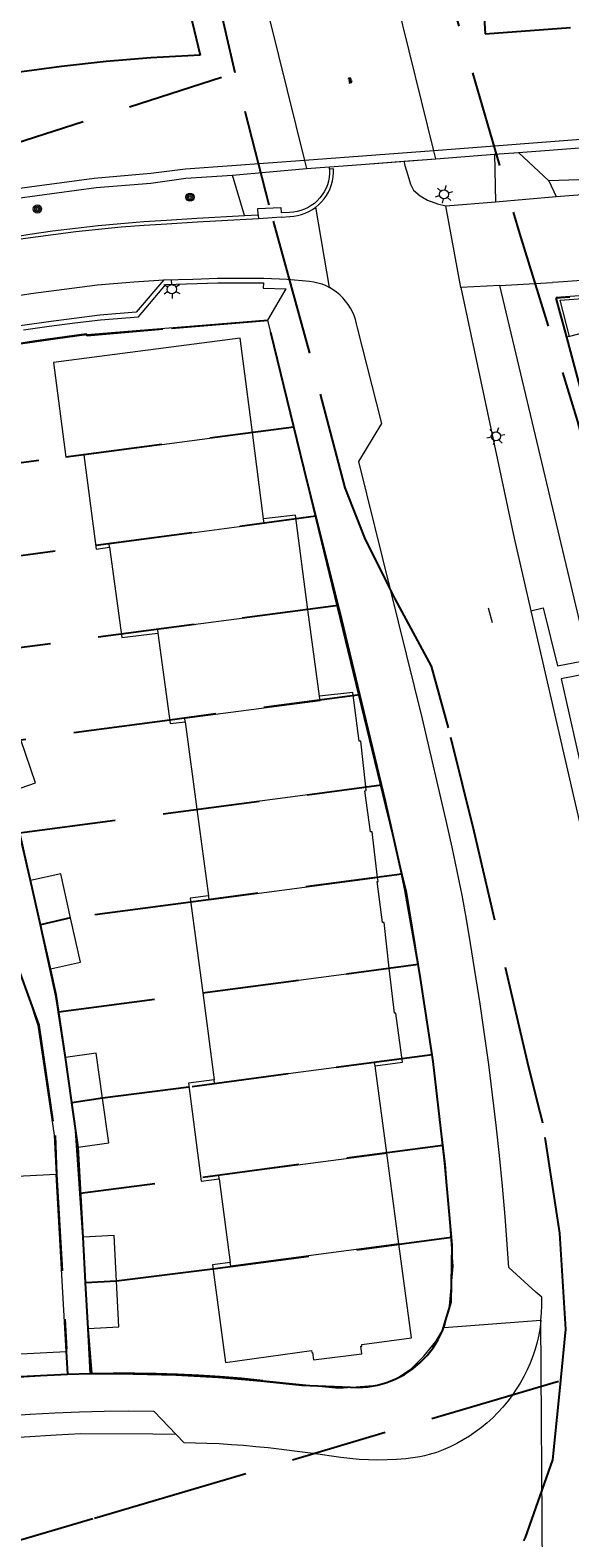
# Model space of a CAD drawing. Header units: metres. Extents: x 89872 to 94585, y 463299 to 469000.
# Tile 120 of 230: x 91079 to 91115, y 465651 to 465749. Entities that reach past the tile are written whole.
import ezdxf
from ezdxf.enums import TextEntityAlignment as Align

# ---------------------------------------------------------------- set-up
doc = ezdxf.new("R2010")
doc.units = ezdxf.units.M
doc.linetypes.add('HIDDEN', pattern=[9.525, 6.35, -3.175])
doc.layers.get('0').update_dxf_attribs({"linetype": 'CONTINUOUS'})
for name, color, linetype, lineweight in [('B-WE-GK-KADEMUUR-G', 251, 'CONTINUOUS', 13), ('B-WE-GR-BEPLANTING_CULTUUR-G', 251, 'CONTINUOUS', 13), ('B-WE-GR-BOOM-S', 251, 'CONTINUOUS', 13), ('B-WE-IE-TERREINAFSCHEIDING-G', 251, 'CONTINUOUS', 13), ('B-WE-KL-ET_LS_OV_LICHTMAST-S', 251, 'CONTINUOUS', 13), ('B-WE-KW-KUNSTWERK-GV', 251, 'CONTINUOUS', 13), ('B-WE-OG-TOPOGRAFIE_BEBOUWING-GV', 251, 'CONTINUOUS', 13), ('B-WE-OG-TOPOGRAFIE_HUISNUMMER-T25', 251, 'CONTINUOUS', 13), ('B-WE-OG-TOPOGRAFIE_STRAATNAAM-T18', 251, 'CONTINUOUS', 13), ('B-WE-OG-TOPOGRAFIE_WATER-GV', 251, 'CONTINUOUS', 13), ('B-WE-VH-VERHARDING-GV', 251, 'CONTINUOUS', 13), ('Percelen', 10, 'HIDDEN', 25), ('S_GBKN_SYMBOOL_GV_GROOT_1', 251, 'CONTINUOUS', 13)]:
    doc.layers.add(name, color=color, linetype=linetype, lineweight=lineweight)
doc.styles.get("Standard").update_dxf_attribs({"font": 'isocp.shx'})

# ---------------------------------------------------------------- blocks, each defined once
blk = doc.blocks.new('Q_LICHTMAST')
for points in [[(-0.26, 0.15), (-0.52, 0.3)], [(0, 0.3), (0, 0.6)], [(0.26, 0.15), (0.52, 0.3)], [(-0.26, -0.15), (-0.52, -0.3)], [(0, -0.3), (0, -0.6)], [(0.26, -0.15), (0.52, -0.3)]]:
    blk.add_lwpolyline(points)
blk.add_circle((0, 0), 0.3)
blk = doc.blocks.new('Q_BOOM')
for radius in [0.27, 0.18, 0.09]:
    blk.add_circle((0, 0), radius)
blk = doc.blocks.new('S_GBKN_SYMBOOL_GV_GROOT')
for points in [[(-0.1875, 0.03125), (-0.09375, 0.09375)], [(-0.1875, -0.0625), (0.0625, 0.09375)], [(-0.1875, 0.09375), (0.125, -0.09375)], [(-0.1875, 0), (-0.03125, -0.09375)], [(-0.125, -0.09375), (0.1875, 0.09375)], [(-0.0625, 0.09375), (0.1875, -0.0625)], [(0.03125, -0.09375), (0.1875, 0)], [(0.09375, 0.09375), (0.1875, 0.03125)]]:
    blk.add_lwpolyline(points)

msp = doc.modelspace()

# ---------------------------------------------------------------- linework, layer by layer
at = {"layer": 'B-WE-GK-KADEMUUR-G'}
msp.add_lwpolyline([(91092.476, 465740.482), (91089.44, 465740.262), (91087.163, 465739.964), (91083.466, 465739.657), (91073.157, 465738.266), (91068.763, 465737.215), (91063.957, 465735.889), (91060.289, 465734.669), (91050.993, 465731.341), (91015.94, 465718.732)], dxfattribs=at)
at = {"layer": 'B-WE-GR-BEPLANTING_CULTUUR-G'}
for p, q in [((91111.285, 465741.352), (91113.27, 465739.487)), ((91113.27, 465739.487), (91113.755, 465738.458))]:
    msp.add_line(p, q, dxfattribs=at)
for points in [[(91199.277, 465747.832), (91199.238, 465747.593), (91199.179, 465747.358), (91199.1, 465747.13), (91199.001, 465746.908), (91198.883, 465746.697), (91198.748, 465746.496), (91198.596, 465746.307), (91198.428, 465746.133), (91198.245, 465745.973), (91198.05, 465745.83), (91197.843, 465745.704), (91197.626, 465745.597), (91197.4, 465745.508), (91197.168, 465745.44), (91158.772, 465742.665), (91153.483, 465742.283), (91121.165, 465739.763), (91113.27, 465739.487)], [(90935.134, 465689.001), (91016.118, 465718.187), (91051.154, 465730.773), (91060.481, 465734.087), (91064.137, 465735.297), (91068.904, 465736.655), (91073.237, 465737.659), (91083.586, 465739.052), (91087.164, 465739.345), (91089.466, 465739.664), (91092.52, 465739.871)]]:
    msp.add_lwpolyline(points, dxfattribs=at)
at = {"layer": 'B-WE-IE-TERREINAFSCHEIDING-G'}
msp.add_line((91109.723, 465741.233), (91111.285, 465741.352), dxfattribs=at)
for points in [[(91111.285, 465741.352), (91158.606, 465744.966), (91199.295, 465748.074)], [(91114.641, 465729.295), (91114.018, 465731.658), (91133.564, 465733.118), (91133.574, 465732.983), (91133.669, 465732.992)]]:
    msp.add_lwpolyline(points, dxfattribs=at)
at = {"layer": 'B-WE-KW-KUNSTWERK-GV'}
for p, q in [((91105.74, 465741.461), (91103.299, 465751.301)), ((91105.74, 465741.461), (91097.258, 465740.831)), ((91105.856, 465740.937), (91105.74, 465741.461)), ((91097.258, 465740.831), (91097.391, 465740.299)), ((91097.391, 465740.299), (91098.888, 465740.412)), ((91097.391, 465740.299), (91098.888, 465740.412)), ((91098.888, 465740.412), (91100.971, 465740.569)), ((91098.888, 465740.412), (91100.971, 465740.569)), ((91100.971, 465740.569), (91105.856, 465740.937)), ((91100.971, 465740.569), (91103.776, 465740.78)), ((91103.776, 465740.78), (91105.856, 465740.937))]:
    msp.add_line(p, q, dxfattribs=at)
msp.add_lwpolyline([(91094.81, 465750.64), (91094.97, 465750), (91097.258, 465740.831)], dxfattribs=at)
at = {"layer": 'B-WE-OG-TOPOGRAFIE_BEBOUWING-GV'}
for p, q in [((91114.641, 465729.295), (91114.448, 465729.245)), ((91114.448, 465729.245), (91115.83, 465724.004)), ((91082.769, 465721.531), (91093.832, 465722.994)), ((91094.569, 465717.331), (91093.832, 465722.994)), ((91098.234, 465705.693), (91097.478, 465711.371)), ((91089.431, 465704.028), (91090.193, 465698.303)), ((91090.193, 465698.303), (91101.275, 465699.769)), ((91090.193, 465698.303), (91090.951, 465692.607)), ((91079.28, 465693.614), (91079.932, 465690.717)), ((91079.932, 465690.717), (91081.912, 465691.162)), ((91079.932, 465690.717), (91080.583, 465687.82)), ((91090.576, 465686.25), (91102.813, 465687.868)), ((91090.576, 465686.25), (91091.325, 465680.549)), ((91081.581, 465682.011), (91081.995, 465679.067)), ((91102.646, 465675.741), (91101.882, 465681.472)), ((91081.995, 465679.067), (91084.006, 465679.35)), ((91081.995, 465679.067), (91082.408, 465676.124)), ((91103.439, 465669.793), (91102.646, 465675.741)), ((91080.969, 465674.344), (91075.026, 465674.024)), ((91081.626, 465662.732), (91080.969, 465674.344)), ((91091.66, 465674.047), (91092.387, 465668.571)), ((91082.738, 465670.228), (91082.898, 465667.234)), ((91084.918, 465667.342), (91082.898, 465667.234)), ((91082.898, 465667.234), (91083.058, 465664.239))]:
    msp.add_line(p, q, dxfattribs=at)
for points in [[(91125.779, 465726.627), (91124.399, 465731.858), (91114.641, 465729.295)], [(91093.832, 465722.994), (91093.026, 465729.182), (91080.782, 465727.587), (91081.603, 465721.377), (91082.769, 465721.531)], [(91082.769, 465721.531), (91083.592, 465715.351), (91084.464, 465715.484)], [(91097.478, 465711.371), (91096.652, 465717.571), (91094.569, 465717.331)], [(91084.464, 465715.484), (91084.435, 465715.699), (91094.607, 465717.044), (91094.569, 465717.331)], [(91084.464, 465715.484), (91085.272, 465709.556), (91087.632, 465709.829)], [(91097.478, 465711.371), (91087.6, 465710.065), (91087.632, 465709.829)], [(91087.632, 465709.829), (91088.442, 465703.904), (91089.431, 465704.028)], [(91089.431, 465704.028), (91089.401, 465704.251), (91098.27, 465705.424), (91098.234, 465705.693)], [(91101.275, 465699.769), (91100.951, 465702.751), (91100.847, 465702.763), (91100.425, 465705.949), (91098.234, 465705.693)], [(91077.72, 465699.372), (91079.614, 465700.02), (91078.65, 465702.837)], [(91102.047, 465693.818), (91101.683, 465696.815), (91101.592, 465696.811), (91101.204, 465699.5), (91101.303, 465699.511), (91101.275, 465699.769)], [(91081.912, 465691.162), (91081.26, 465694.059), (91079.28, 465693.614)], [(91090.951, 465692.607), (91090.984, 465692.356), (91102.047, 465693.818)], [(91102.813, 465687.868), (91102.467, 465690.87), (91102.374, 465690.867), (91102.012, 465693.544), (91102.079, 465693.553), (91102.047, 465693.818)], [(91090.951, 465692.607), (91089.761, 465692.451), (91090.576, 465686.25)], [(91080.583, 465687.82), (91082.563, 465688.265), (91081.912, 465691.162)], [(91101.882, 465681.472), (91103.684, 465681.712), (91103.244, 465684.925), (91103.148, 465684.918), (91102.813, 465687.868)], [(91084.006, 465679.35), (91083.592, 465682.293), (91081.581, 465682.011)], [(91101.882, 465681.472), (91101.853, 465681.692), (91091.356, 465680.314), (91091.325, 465680.549)], [(91091.325, 465680.549), (91089.639, 465680.327), (91090.483, 465673.908), (91091.66, 465674.047)], [(91082.408, 465676.124), (91084.419, 465676.406), (91084.006, 465679.35)], [(91091.66, 465674.047), (91091.628, 465674.285), (91102.646, 465675.741)], [(91084.918, 465667.342), (91084.758, 465670.336), (91082.738, 465670.228)], [(91092.387, 465668.571), (91091.211, 465668.425), (91092.076, 465662.006), (91097.715, 465662.793), (91097.733, 465662.672), (91097.785, 465662.675), (91097.845, 465662.189), (91101.004, 465662.577), (91100.95, 465663.083), (91101.015, 465663.09), (91101.017, 465663.188), (91104.261, 465663.626), (91103.439, 465669.793)], [(91103.439, 465669.793), (91092.418, 465668.334), (91092.387, 465668.571)], [(91083.058, 465664.239), (91085.078, 465664.347), (91084.918, 465667.342)], [(91076.009, 465662.329), (91078.509, 465662.461), (91078.567, 465662.575), (91078.647, 465662.579), (91081.626, 465662.732)]]:
    msp.add_lwpolyline(points, dxfattribs=at)
at = {"layer": 'B-WE-OG-TOPOGRAFIE_STRAATNAAM-T18'}
msp.add_line((91109.292, 465711.506), (91109.554, 465710.541), dxfattribs=at)
at = {"layer": 'B-WE-OG-TOPOGRAFIE_WATER-GV'}
for p, q in [((91205.112, 465749.134), (91105.74, 465741.461)), ((91097.258, 465740.831), (91092.476, 465740.482))]:
    msp.add_line(p, q, dxfattribs=at)
at = {"layer": 'B-WE-VH-VERHARDING-GV'}
for p, q in [((91105.856, 465740.937), (91109.723, 465741.233)), ((91109.723, 465741.233), (91109.778, 465738.127)), ((91092.52, 465739.871), (91097.391, 465740.299)), ((91098.899, 465740.267), (91098.888, 465740.412)), ((91098.888, 465740.412), (91098.888, 465740.412)), ((91093.314, 465737.212), (91092.52, 465739.871)), ((91109.778, 465738.127), (91113.755, 465738.458)), ((91093.314, 465737.212), (91094.218, 465737.261)), ((91094.218, 465737.261), (91094.23, 465737.011)), ((91098.893, 465732.498), (91097.986, 465737.765)), ((91106.516, 465737.855), (91109.778, 465738.127)), ((91107.511, 465732.493), (91106.516, 465737.855)), ((91095.736, 465737.12), (91094.23, 465737.011)), ((91133.749, 465733.333), (91113.763, 465731.839)), ((91094.841, 465730.355), (91096.046, 465732.412)), ((91110.059, 465732.631), (91107.511, 465732.493)), ((91110.059, 465732.631), (91113.523, 465732.819)), ((91115.909, 465708.079), (91110.059, 465732.631)), ((91113.763, 465731.839), (91114.448, 465729.245)), ((91094.841, 465730.355), (91082.979, 465729.385)), ((91082.408, 465676.124), (91082.738, 465670.228)), ((91083.058, 465664.239), (91083.306, 465661.291)), ((91106.405, 465664.299), (91112.764, 465664.785)), ((91112.897, 465643.629), (91112.764, 465664.785)), ((91081.626, 465662.732), (91081.739, 465661.25)), ((91083.306, 465661.291), (91081.739, 465661.25)), ((91088.834, 465657.285), (91089.352, 465656.748))]:
    msp.add_line(p, q, dxfattribs=at)
for points in [[(91113.755, 465738.458), (91153.675, 465741.524), (91199.622, 465745.008)], [(91098.899, 465740.267), (91098.901, 465739.98), (91098.876, 465739.729), (91098.828, 465739.482), (91098.757, 465739.24), (91098.664, 465739.006), (91098.55, 465738.781), (91098.415, 465738.568), (91098.261, 465738.368), (91098.089, 465738.184), (91097.901, 465738.016), (91097.698, 465737.867), (91097.482, 465737.737), (91097.255, 465737.627), (91097.019, 465737.539), (91096.775, 465737.474), (91096.527, 465737.431), (91096.275, 465737.412), (91095.724, 465737.387)], [(91097.986, 465737.765), (91098.187, 465737.933), (91098.373, 465738.117), (91098.542, 465738.318), (91098.692, 465738.533), (91098.823, 465738.76), (91098.933, 465738.998), (91099.021, 465739.245), (91099.088, 465739.498), (91099.132, 465739.757), (91099.152, 465740.018), (91099.15, 465740.28), (91098.899, 465740.267)], [(91103.776, 465740.78), (91103.843, 465740.504), (91104.022, 465739.864), (91104.201, 465739.284), (91104.398, 465738.883), (91104.846, 465738.52), (91105.328, 465738.235), (91105.968, 465737.979), (91106.516, 465737.855)], [(91094.218, 465737.261), (91094.198, 465737.674), (91095.707, 465737.754), (91095.724, 465737.387)], [(91095.736, 465737.12), (91096.283, 465737.162), (91096.544, 465737.182), (91096.803, 465737.224), (91097.057, 465737.289), (91097.304, 465737.377), (91097.542, 465737.486), (91097.77, 465737.616), (91097.986, 465737.765)], [(91060.739, 465731.482), (91063.607, 465732.415), (91066.003, 465733.151), (91066.962, 465733.445), (91067.926, 465733.722), (91068.895, 465733.981), (91069.868, 465734.223), (91070.846, 465734.447), (91071.828, 465734.653), (91072.813, 465734.842), (91075.776, 465735.435), (91079.242, 465736), (91080.731, 465736.21), (91082.222, 465736.396), (91083.716, 465736.56), (91085.212, 465736.7), (91086.71, 465736.818), (91088.21, 465736.913), (91090.199, 465737.041), (91093.314, 465737.212)], [(91094.23, 465737.011), (91090.213, 465736.791), (91088.224, 465736.663), (91086.728, 465736.569), (91085.233, 465736.451), (91083.741, 465736.311), (91082.251, 465736.148), (91080.763, 465735.962), (91079.279, 465735.753), (91078.803, 465735.695), (91075.825, 465735.19), (91072.862, 465734.597), (91071.881, 465734.409), (91070.903, 465734.203), (91069.929, 465733.98), (91068.959, 465733.739), (91067.994, 465733.481), (91067.033, 465733.206), (91066.078, 465732.913), (91065.616, 465732.77), (91063.684, 465732.177), (91060.824, 465731.247)], [(91071.687, 465730.722), (91075.05, 465731.431), (91079.311, 465732.115), (91083.671, 465732.668), (91086.051, 465732.867), (91088.021, 465732.994)], [(91088.021, 465732.994), (91086.218, 465730.874), (91083.838, 465730.675), (91082.144, 465730.476), (91080.453, 465730.255), (91078.764, 465730.013), (91077.079, 465729.748), (91075.398, 465729.462), (91074.045, 465729.177), (91071.687, 465730.722)], [(91078.815, 465729.717), (91080.497, 465729.959), (91082.183, 465730.179), (91083.871, 465730.377), (91086.366, 465730.585), (91088.155, 465732.689), (91091.557, 465732.81), (91094.557, 465732.805), (91094.536, 465732.456), (91096.046, 465732.412)], [(91088.021, 465732.994), (91089.923, 465733.052), (91091.546, 465733.11), (91094.575, 465733.101), (91096.117, 465733.048), (91097.581, 465732.925), (91097.855, 465732.881), (91098.125, 465732.815), (91098.389, 465732.729), (91098.646, 465732.624), (91098.893, 465732.498)], [(91112.821, 465665.753), (91112.823, 465665.822), (91112.811, 465666.297), (91112.423, 465666.622), (91110.648, 465668.236), (91110.411, 465671.583), (91110.234, 465673.582), (91110.038, 465675.58), (91109.822, 465677.575), (91109.588, 465679.569), (91109.334, 465681.56), (91109.06, 465683.548), (91108.768, 465685.534), (91108.134, 465689.493), (91107.87, 465691.075), (91107.584, 465692.653), (91107.277, 465694.228), (91106.948, 465695.798), (91106.598, 465697.363), (91104.982, 465704.227), (91100.824, 465721.097), (91102.315, 465723.579), (91100.718, 465729.851), (91100.668, 465730.124), (91100.597, 465730.393), (91100.506, 465730.655), (91100.395, 465730.909), (91100.265, 465731.154), (91100.116, 465731.389), (91099.95, 465731.611), (91099.767, 465731.82), (91099.569, 465732.014), (91099.356, 465732.193), (91099.131, 465732.355), (91098.893, 465732.498)], [(91107.511, 465732.493), (91110.998, 465716.068), (91112.094, 465711.302)], [(91116.308, 465733.033), (91113.907, 465732.839), (91113.523, 465732.819)], [(91106.405, 465664.299), (91106.475, 465664.53), (91106.77, 465665.707), (91107.008, 465668.329), (91106.493, 465675.002), (91105.786, 465680.999), (91104.514, 465689.488), (91103.956, 465692.838), (91102.557, 465698.525), (91094.841, 465730.355)], [(91082.979, 465729.385), (91080.914, 465729.11), (91078.625, 465728.773), (91075.339, 465728.235), (91071.101, 465727.281)], [(91112.094, 465711.302), (91112.918, 465711.491), (91113.857, 465707.702), (91115.909, 465708.079)], [(91112.094, 465711.302), (91115.569, 465696.185), (91116.202, 465693.038)], [(91116.108, 465707.241), (91114.096, 465706.849), (91115.597, 465700.159), (91117.678, 465700.655)], [(91077.72, 465699.372), (91078.506, 465697.024), (91079.28, 465693.614)], [(91080.583, 465687.82), (91080.97, 465686.141), (91081.581, 465682.011)], [(91079.232, 465685.723), (91079.771, 465684.141), (91080.831, 465676.921), (91080.969, 465674.344)], [(91112.764, 465664.785), (91112.806, 465665.269), (91112.821, 465665.753)], [(91112.764, 465664.785), (91112.7, 465664.304), (91112.613, 465663.827), (91112.504, 465663.354), (91112.373, 465662.886), (91112.22, 465662.425), (91112.046, 465661.972), (91111.851, 465661.527), (91111.636, 465661.092), (91111.4, 465660.668), (91111.145, 465660.255), (91110.871, 465659.854), (91110.579, 465659.467), (91110.268, 465659.093), (91109.941, 465658.735), (91109.597, 465658.392), (91109.238, 465658.066), (91108.864, 465657.756), (91108.476, 465657.465), (91108.074, 465657.192), (91107.661, 465656.938), (91107.236, 465656.703), (91106.8, 465656.489), (91106.355, 465656.295), (91105.901, 465656.122), (91105.437, 465655.975), (91105.134, 465655.9), (91104.828, 465655.836), (91104.521, 465655.781), (91104.211, 465655.736), (91103.901, 465655.702), (91103.289, 465655.655), (91102.675, 465655.627), (91102.061, 465655.619), (91101.447, 465655.63), (91100.833, 465655.66), (91100.231, 465655.724), (91099.629, 465655.794), (91099.028, 465655.871), (91098.428, 465655.953), (91097.829, 465656.042), (91094.858, 465656.412), (91094.059, 465656.492), (91093.258, 465656.562), (91092.457, 465656.621), (91091.655, 465656.669), (91090.853, 465656.706), (91089.352, 465656.748)], [(91094.525, 465660.842), (91099.497, 465660.332), (91102.035, 465660.529), (91103.191, 465660.896), (91104.266, 465661.615), (91105.078, 465662.434), (91105.873, 465663.383), (91106.405, 465664.299)], [(91014.125, 465642.664), (91048.48, 465654.778), (91053.72, 465656.493), (91058.996, 465657.996), (91064.252, 465659.202), (91066.718, 465659.655), (91071.881, 465660.446), (91076.697, 465660.972), (91077.767, 465661.015), (91081.739, 465661.25)], [(91094.525, 465660.842), (91093.127, 465660.98), (91091.727, 465661.094), (91090.326, 465661.185), (91088.923, 465661.253), (91087.519, 465661.297), (91086.115, 465661.318), (91084.71, 465661.316), (91083.306, 465661.291)], [(91069.595, 465657.628), (91071.199, 465657.853), (91072.806, 465658.054), (91074.415, 465658.233), (91076.027, 465658.388), (91077.642, 465658.521), (91079.257, 465658.63), (91080.875, 465658.715), (91082.493, 465658.778), (91084.112, 465658.817), (91085.731, 465658.833), (91087.351, 465658.826), (91087.386, 465658.79), (91088.834, 465657.285)], [(91088.834, 465657.285), (91087.309, 465657.316), (91082.579, 465657.327), (91080.973, 465657.247), (91076.784, 465656.992), (91073.943, 465656.703), (91068.439, 465655.983)]]:
    msp.add_lwpolyline(points, dxfattribs=at)
at = {"layer": 'Percelen'}
for p, q in [((90922.537, 465691.895), (91092.707, 465746.581)), ((91099.464, 465711.655), (91097.995, 465717.517)), ((91099.464, 465711.655), (91074.57, 465708.343)), ((91102.302, 465699.886), (91100.88, 465705.791)), ((91078.547, 465696.747), (91102.302, 465699.886)), ((91081.115, 465685.003), (91104.703, 465688.12)), ((91106.318, 465676.237), (91082.541, 465673.086)), ((91081.698, 465661.246), (91083.215, 465661.288))]:
    msp.add_line(p, q, dxfattribs=at)
for points in [[(91071.722, 465861.715), (91072.717, 465858.801), (91079.774, 465839.007), (91089.384, 465809.905), (91089.525, 465809.481), (91091.654, 465803.034), (91093.76, 465796.412), (91093.93, 465795.877), (91099.805, 465775.564), (91105.601, 465755.726), (91111.356, 465736.031), (91115.166, 465723.717), (91119.623, 465706.936), (91120.465, 465704.061), (91124.024, 465691.907), (91124.138, 465691.519)], [(91092.707, 465746.581), (91091.313, 465752.676), (91087.8, 465766.024), (91085.17, 465775.618), (91083.109, 465783.052), (91081.798, 465788.427), (91079.662, 465794.948), (91078.277, 465800.395), (91076.226, 465806.009), (91072.867, 465815.778), (91069.814, 465824.787), (91067.012, 465833.234), (91064.136, 465840.768), (91059.276, 465852.451), (91058.517, 465854.526)], [(91113.027, 465771.017), (91104.218, 465770.345), (91106.711, 465760.571), (91107.059, 465759.104), (91108.717, 465752.309), (91108.907, 465752.24), (91109.095, 465749.13), (91114.699, 465749.554)], [(91067.539, 465766.571), (91069.843, 465767.001), (91072.934, 465767.499), (91085.25, 465768.974), (91090.411, 465747.735), (91087.183, 465747.552), (91084.243, 465747.309), (91081.31, 465746.99), (91078.388, 465746.596), (91075.476, 465746.125), (91074.236, 465745.892)], [(91114.062, 465660.831), (91114.393, 465664.19), (91113.996, 465670.486), (91112.885, 465677.698), (91112.726, 465678.334), (91112.669, 465678.561), (91111.875, 465681.735), (91108.666, 465695.61), (91108.377, 465696.819), (91106.694, 465703.618), (91105.572, 465707.678), (91103.203, 465712.093), (91102.634, 465713.231), (91101.208, 465716.08), (91099.924, 465719.364), (91097.598, 465728.198), (91096.905, 465730.728), (91094.943, 465737.889), (91092.707, 465746.581)], [(91133.648, 465733.331), (91113.744, 465731.798), (91114.448, 465729.245), (91115.83, 465724.005)], [(91096.555, 465723.369), (91094.859, 465730.333), (91087.954, 465729.763), (91082.99, 465729.341), (91082.938, 465729.435), (91079.608, 465728.987), (91075.363, 465728.281), (91070.898, 465727.235), (91068.089, 465726.461)], [(91070.636, 465719.318), (91073.521, 465720.33), (91081.594, 465721.406), (91096.555, 465723.369)], [(91097.995, 465717.517), (91097.452, 465719.686), (91096.555, 465723.369)], [(91072.643, 465713.698), (91074.596, 465714.391), (91083.559, 465715.597), (91097.995, 465717.517)], [(91100.88, 465705.791), (91099.566, 465711.249), (91099.464, 465711.655)], [(91100.88, 465705.791), (91088.41, 465704.131), (91078.654, 465702.826), (91076.76, 465702.178)], [(91103.626, 465694.029), (91102.566, 465698.789), (91102.302, 465699.886)], [(91079.933, 465690.714), (91079.28, 465693.614), (91078.547, 465696.747)], [(91103.626, 465694.029), (91089.794, 465692.202), (91081.912, 465691.164), (91079.933, 465690.714)], [(91104.703, 465688.12), (91103.862, 465692.972), (91103.626, 465694.029)], [(91081.115, 465685.003), (91081.044, 465685.456), (91080.943, 465686.108), (91079.933, 465690.714)], [(91105.626, 465682.178), (91104.863, 465687.197), (91104.703, 465688.12)], [(91073.994, 465686.03), (91075.726, 465686.637), (91078.565, 465687.63), (91079.834, 465684.129), (91080.894, 465676.887), (91080.994, 465674.356), (91081.645, 465662.911), (91081.616, 465662.909), (91081.626, 465662.732), (91081.698, 465661.246)], [(91081.999, 465679.042), (91081.995, 465679.067), (91081.581, 465682.011), (91081.115, 465685.003)], [(91105.626, 465682.178), (91089.673, 465680.07), (91084.008, 465679.336), (91081.999, 465679.042)], [(91106.318, 465676.237), (91105.692, 465681.745), (91105.626, 465682.178)], [(91082.541, 465673.086), (91082.257, 465677.2), (91081.999, 465679.042)], [(91106.887, 465670.231), (91106.448, 465675.09), (91106.318, 465676.237)], [(91082.897, 465667.251), (91082.738, 465670.228), (91082.541, 465673.086)], [(91082.897, 465667.251), (91084.917, 465667.361), (91091.248, 465668.154), (91106.887, 465670.231)], [(91083.215, 465661.288), (91086.014, 465661.279), (91088.811, 465661.197), (91091.606, 465661.042), (91094.395, 465660.813), (91097.069, 465660.526), (91100.766, 465660.368), (91101.407, 465660.409), (91102.039, 465660.518), (91102.657, 465660.692), (91103.253, 465660.931), (91103.82, 465661.232), (91104.352, 465661.591), (91104.843, 465662.004), (91105.288, 465662.467), (91105.682, 465662.974), (91106.02, 465663.52), (91106.298, 465664.098), (91106.869, 465665.97), (91106.936, 465669.686), (91106.887, 465670.231)], [(91083.215, 465661.288), (91083.058, 465664.239), (91082.898, 465667.234), (91082.897, 465667.251)], [(91076.098, 465660.908), (91077.728, 465661.045), (91081.698, 465661.246)], [(90915.965, 465600.977), (91068.139, 465647.29), (91083.486, 465651.815), (91087.323, 465652.946), (91107.827, 465658.993), (91114.062, 465660.831)], [(91107.43, 465637.558), (91107.483, 465637.975), (91108.141, 465641.454), (91111.738, 465650.532), (91113.549, 465655.625), (91113.975, 465659.945), (91114.062, 465660.831)]]:
    msp.add_lwpolyline(points, dxfattribs=at)

# ---------------------------------------------------------------- block references
at = {"layer": 'B-WE-GR-BOOM-S'}
for p, rotation in [((91089.739, 465738.422), 3.877574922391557), ((91079.734, 465737.648), 7.666072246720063)]:
    msp.add_blockref('Q_BOOM', p, dxfattribs=dict(at, rotation=rotation))
at = {"layer": 'B-WE-KL-ET_LS_OV_LICHTMAST-S'}
for p, rotation in [((91106.407, 465738.611), 167.2499741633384), ((91088.551, 465732.386), 2.036998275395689), ((91109.807, 465722.745), 101.985843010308)]:
    msp.add_blockref('Q_LICHTMAST', p, dxfattribs=dict(at, rotation=rotation))
at = {"layer": 'S_GBKN_SYMBOOL_GV_GROOT_1', "rotation": 104.0112453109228}
msp.add_blockref('S_GBKN_SYMBOOL_GV_GROOT', (91100.259, 465746.085), dxfattribs=at)

# ---------------------------------------------------------------- texts
at = {"layer": 'B-WE-OG-TOPOGRAFIE_HUISNUMMER-T25'}
for s, rotation, p in [('1', 7.4, (91087.234, 465726.411)), ('58', -82.6, (91092.204, 465720.005)), ('60', -82.4, (91095.094, 465714.121)), ('62', -82.4, (91095.898, 465708.084)), ('64', -82.5, (91098.892, 465702.29)), ('66', -81.8, (91099.602, 465696.601)), ('68', -82.3, (91100.41, 465690.463)), ('70', -82.7, (91101.174, 465684.584)), ('72', -82.4, (91100.283, 465678.333)), ('74', -82.4, (91101.055, 465672.544)), ('76', -82.4, (91101.876, 465666.38))]:
    msp.add_text(s, height=0.0025, rotation=rotation, dxfattribs=at).set_placement(p, align=Align.MIDDLE)
at = {"layer": 'B-WE-OG-TOPOGRAFIE_STRAATNAAM-T18'}
msp.add_text('Oude Rijnsburgerweg', height=0.005, rotation=285.18979, dxfattribs=at).set_placement((91109.292, 465711.506), align=Align.MIDDLE)
msp.add_text('Oude Rijnsburgerweg', height=0.005, rotation=285.18979, dxfattribs=at).set_placement((91109.292, 465711.506), align=Align.MIDDLE)

doc.saveas('drawing.dxf')
